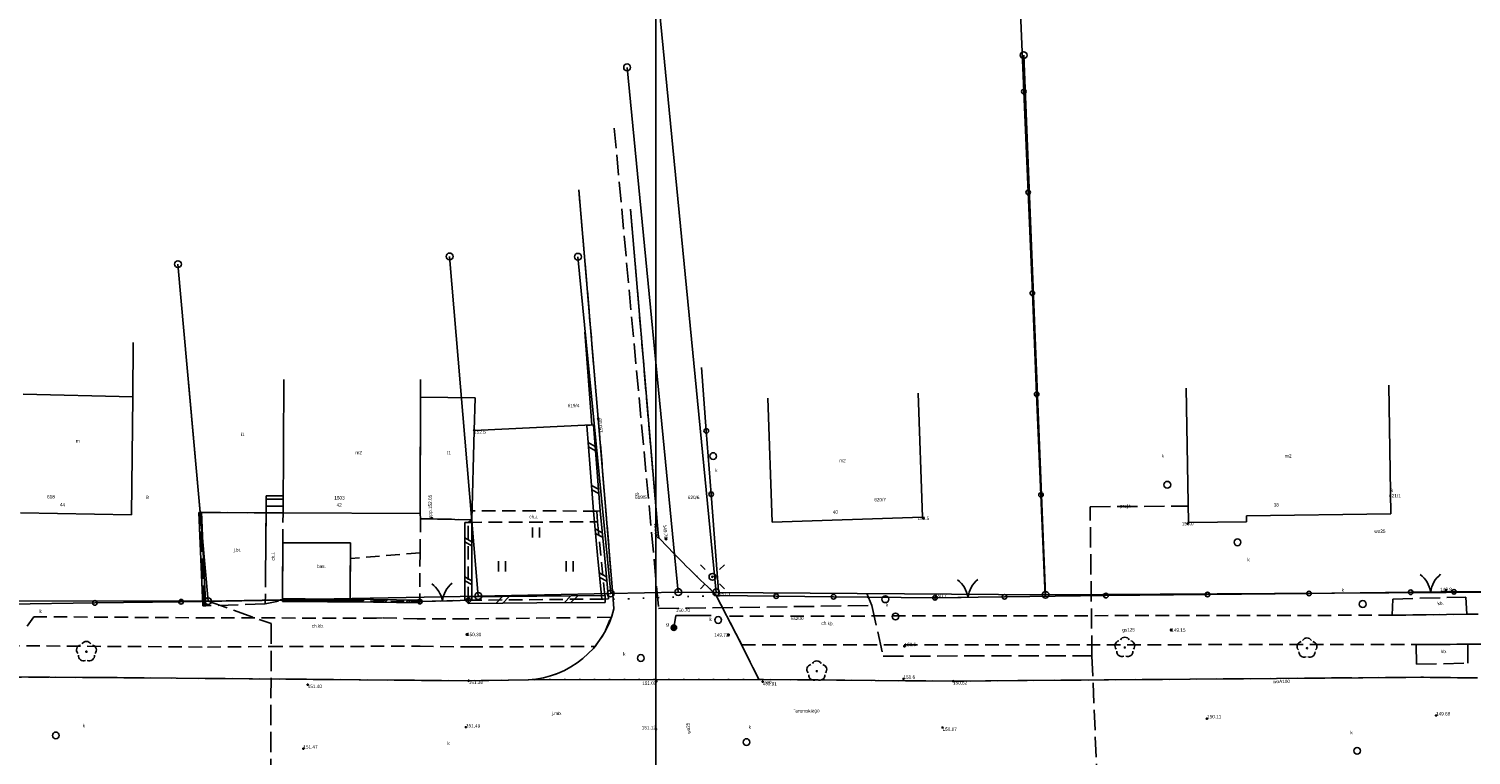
# Model space of a CAD drawing. Extents: x 7583285 to 7585126, y 6019995 to 6020809.
# Tile 26 of 54: x 7584043 to 7584150, y 6020690 to 6020744. Entities that reach past the tile are written whole.
import ezdxf
from ezdxf.enums import TextEntityAlignment as Align

# ---------------------------------------------------------------- set-up
doc = ezdxf.new("R2010")
doc.units = 0
doc.header["$MEASUREMENT"] = 0
for name, pattern in [('1_14', [1, 0, -1]), ('1_OTKC', [1.5, 1, -0.5]), ('1_OTKJ', [2, 1.5, -0.5]), ('1_OTKK', [0]), ('1_OTKU', [2, 1.5, -0.5]), ('1_OTSB', [0]), ('1_OTZI', [1.5, 1, -0.5]), ('1_OTZT', [1.5, 1, -0.5]), ('3_EGBS', [0]), ('3_EGBSG', [0]), ('3_EGBU_A', [0]), ('4_SUPP_P', [2, 1.5, -0.5])]:
    doc.linetypes.add(name, pattern=pattern)
doc.layers.get('0').update_dxf_attribs({"linetype": 'CONTINUOUS', "lineweight": 5})
doc.layers.add('Dzialki', color=3, linetype='CONTINUOUS', lineweight=25)
for name, color, linetype in [('EADTD_T_0', 216, 'CONTINUOUS'), ('EGBB_E_T_0', 7, 'CONTINUOUS'), ('EGBB_L_0', 36, '3_EGBU_A'), ('EGBB_L_1', 5, '3_EGBU_A'), ('EGBE_L_3', 7, '3_EGBS'), ('Numery_dzialek', 7, 'CONTINUOUS'), ('Numery_uzytkow', 3, 'CONTINUOUS'), ('OTD_L_12', 7, 'CONTINUOUS'), ('OTK_E_T_0', 7, 'CONTINUOUS'), ('OTK_E_T_1', 7, 'CONTINUOUS'), ('OTK_E_T_3', 7, 'CONTINUOUS'), ('OTK_E_T_8', 7, 'CONTINUOUS'), ('OTK_L_0', 7, '1_OTKJ'), ('OTK_L_1', 7, '1_OTKK'), ('OTK_L_2', 7, '1_OTKC'), ('OTK_L_4', 7, '1_OTKU'), ('OTO_L_0', 7, 'CONTINUOUS'), ('OTO_L_1', 7, 'CONTINUOUS'), ('OTR_T_0', 7, 'CONTINUOUS'), ('OTR_T_1', 7, 'CONTINUOUS'), ('OTS_E_T_0', 7, 'CONTINUOUS'), ('OTS_L_0', 7, '1_OTSB'), ('OTZ_L_3', 7, '1_OTZT'), ('OTZ_T_0', 96, 'CONTINUOUS'), ('P_SUTP_E_T_0', 30, 'CONTINUOUS'), ('P_SUTP_L_0', 30, '4_SUPP_P'), ('Punkty', 7, 'CONTINUOUS'), ('SUE_T_3', 7, 'CONTINUOUS'), ('SUG_E_T_4', 52, 'CONTINUOUS'), ('SUG_T_2', 52, 'CONTINUOUS'), ('SUGP_E_T_0', 52, 'CONTINUOUS'), ('SUGR_T_0', 52, 'CONTINUOUS'), ('SUK_E_T_4', 36, 'CONTINUOUS'), ('SUK_T_3', 36, 'CONTINUOUS'), ('SUKP_E_T_0', 36, 'CONTINUOUS'), ('SUP_T_2', 7, 'CONTINUOUS'), ('SUWP_E_T_0', 5, 'CONTINUOUS')]:
    doc.layers.add(name, color=color, linetype=linetype)

# ---------------------------------------------------------------- blocks, each defined once
blk = doc.blocks.new('GRT')
at = {"linetype": 'Continuous'}
blk.add_circle((0, 0), 0.25, dxfattribs=at)
blk = doc.blocks.new('GRO')
at = {"linetype": 'Continuous'}
blk.add_circle((0, 0), 0.045, dxfattribs=at)
blk = doc.blocks.new('1_OTRN')
at = {"linetype": 'Continuous'}
blk.add_circle((0, 0), 0.045, dxfattribs=at)
blk = doc.blocks.new('1_OTRS')
at = {"linetype": 'Continuous'}
blk.add_circle((0, 0), 0.045, dxfattribs=at)
blk = doc.blocks.new('1_OTZL')
at = {"linetype": 'Continuous'}
blk.add_circle((0, 0), 0.045, dxfattribs=at)
for centre, start, end in [((-0.36, 0.12), 102.1445, 221.86), ((0, 0.38), 30.1401, 149.8599), ((0.36, 0.12), 318.14, 77.8555), ((-0.22, -0.3), 174.1482, 293.8542), ((0.22, -0.3), 246.1458, 5.8518)]:
    blk.add_arc(centre, 0.375, start, end, dxfattribs=at)
blk = doc.blocks.new('1_OTZT')
at = {"linetype": 'Continuous'}
for p, q in [((-0.2625, -0.375), (-0.2625, 0.375)), ((0.2625, -0.375), (0.2625, 0.375))]:
    blk.add_line(p, q, dxfattribs=at)
blk = doc.blocks.new('4_SUEO_W')
at = {"linetype": 'Continuous'}
for p, q in [((-0.5303, 0.5303), (-0.8839, 0.8839)), ((0.5303, 0.5303), (0.8839, 0.8839)), ((-0.5303, -0.5303), (-0.8839, -0.8839)), ((0.5303, -0.5303), (0.8839, -0.8839))]:
    blk.add_line(p, q, dxfattribs=at)
blk.add_circle((0, 0), 0.025, dxfattribs=at)
blk = doc.blocks.new('4_SUPP')
at = {"linetype": 'Continuous'}
blk.add_circle((0, 0), 0.25, dxfattribs=at)
blk = doc.blocks.new('4_SUGW')
at = {"linetype": 'Continuous'}
for radius in [0.2, 0.175, 0.15, 0.125, 0.1, 0.075, 0.05, 0.025, 0.00715]:
    blk.add_circle((0, 0), radius, dxfattribs=at)
blk = doc.blocks.new('4_SUPS')
at = {"linetype": 'Continuous'}
blk.add_circle((0, 0), 0.0625, dxfattribs=at)
blk = doc.blocks.new('4_SUKS')
at = {"linetype": 'Continuous'}
blk.add_circle((0, 0), 0.25, dxfattribs=at)

msp = doc.modelspace()

# ---------------------------------------------------------------- linework, layer by layer
at = {"lineweight": 9}
for points in [[(7584089.24, 6020643.7), (7583879.24, 6020643.7), (7583879.24, 6020792.2), (7584089.24, 6020792.2), (7584089.24, 6020643.7)], [(7584299.24, 6020643.7), (7584089.24, 6020643.7), (7584089.24, 6020792.2), (7584299.24, 6020792.2), (7584299.24, 6020643.7)]]:
    msp.add_lwpolyline(points, dxfattribs=at)
at = {"layer": 'Dzialki'}
for p, q in [((7584093.71, 6020702.22), (7584088.93, 6020751.26)), ((7584118.07, 6020702.04), (7584116.45, 6020741.91)), ((7584090.91, 6020702.24), (7584087.12, 6020741.01)), ((7584076.12, 6020701.95), (7584074, 6020727.04)), ((7584083.49, 6020727.02), (7584085.91, 6020702.14)), ((7584053.91, 6020726.47), (7584056.14, 6020701.57)), ((7584085.91, 6020702.14), (7584090.91, 6020702.24)), ((7584090.91, 6020702.24), (7584093.71, 6020702.22)), ((7584093.71, 6020702.22), (7584118.07, 6020702.04)), ((7584164.48, 6020702.3), (7584118.07, 6020702.04)), ((7584056.14, 6020701.57), (7584033.62, 6020701.61)), ((7584076.12, 6020701.95), (7584056.14, 6020701.57)), ((7584085.91, 6020702.14), (7584076.12, 6020701.95))]:
    msp.add_line(p, q, dxfattribs=at)
at = {"layer": 'EGBB_L_0', "linetype": '3_EGBU_A'}
for p, q in [((7584083.99, 6020721.45), (7584084.52, 6020714.59)), ((7584050.61, 6020720.67), (7584050.57, 6020716.66)), ((7584061.68, 6020708.1), (7584061.73, 6020717.95)), ((7584071.84, 6020717.94), (7584071.83, 6020708.04)), ((7584071.84, 6020716.64), (7584071.84, 6020717.94)), ((7584128.46, 6020717.3), (7584128.65, 6020707.39)), ((7584143.6, 6020708.03), (7584143.46, 6020717.53)), ((7584042.46, 6020716.86), (7584050.57, 6020716.66)), ((7584050.57, 6020716.66), (7584050.47, 6020707.96)), ((7584071.83, 6020708.04), (7584071.84, 6020716.64)), ((7584071.84, 6020716.64), (7584075.88, 6020716.59)), ((7584075.88, 6020716.59), (7584071.84, 6020716.64)), ((7584075.88, 6020716.59), (7584075.81, 6020714.19)), ((7584075.81, 6020714.19), (7584075.88, 6020716.59)), ((7584075.81, 6020714.19), (7584075.63, 6020707.59)), ((7584084.52, 6020714.59), (7584075.81, 6020714.19)), ((7584050.47, 6020707.96), (7584042.27, 6020708.09)), ((7584071.83, 6020708.04), (7584061.68, 6020708.1)), ((7584071.85, 6020707.66), (7584071.83, 6020708.04)), ((7584075.63, 6020707.59), (7584071.85, 6020707.66)), ((7584132.92, 6020707.87), (7584143.6, 6020708.03)), ((7584132.92, 6020707.44), (7584132.92, 6020707.87)), ((7584128.65, 6020707.39), (7584132.92, 6020707.44))]:
    msp.add_line(p, q, dxfattribs=at)
at = {"layer": 'EGBB_L_1', "linetype": '3_EGBU_A'}
for p, q in [((7584054.69, 6020717.74), (7584055.55, 6020708.13)), ((7584061.68, 6020708.1), (7584061.73, 6020717.95)), ((7584097.85, 6020707.4), (7584097.54, 6020716.57)), ((7584108.65, 6020716.94), (7584108.96, 6020707.77)), ((7584055.55, 6020708.13), (7584061.68, 6020708.1)), ((7584108.96, 6020707.77), (7584097.85, 6020707.4))]:
    msp.add_line(p, q, dxfattribs=at)
at = {"layer": 'EGBE_L_3', "linetype": '3_EGBSG'}
msp.add_line((7584060.43, 6020708.1), (7584060.43, 6020709.35), dxfattribs=at)
at = {"layer": 'EGBE_L_3', "linetype": '3_EGBS'}
for p, q in [((7584060.43, 6020709.35), (7584061.68, 6020709.35)), ((7584060.43, 6020709.1), (7584061.68, 6020709.1)), ((7584060.43, 6020708.6), (7584061.68, 6020708.6)), ((7584061.68, 6020709.35), (7584061.68, 6020708.1)), ((7584061.68, 6020708.1), (7584060.43, 6020708.1))]:
    msp.add_line(p, q, dxfattribs=at)
msp.add_point((7584060.43, 6020708.1), dxfattribs=at)
at = {"layer": 'OTD_L_12'}
for p, q in [((7584084.65, 6020714.6), (7584084.15, 6020714.56)), ((7584084.15, 6020714.56), (7584084.39, 6020711.39)), ((7584084.65, 6020714.6), (7584084.89, 6020711.42)), ((7584084.25, 6020713.29), (7584084.77, 6020713.01)), ((7584084.27, 6020712.97), (7584084.79, 6020712.69)), ((7584084.39, 6020711.39), (7584084.63, 6020708.21)), ((7584084.89, 6020711.42), (7584085.13, 6020708.25)), ((7584084.49, 6020710.12), (7584085.01, 6020709.84)), ((7584084.51, 6020709.8), (7584085.03, 6020709.52)), ((7584055.65, 6020708.14), (7584055.45, 6020708.13)), ((7584055.45, 6020708.13), (7584055.52, 6020706.4)), ((7584055.65, 6020708.14), (7584055.72, 6020706.41)), ((7584085.13, 6020708.25), (7584084.63, 6020708.21)), ((7584085.13, 6020708.25), (7584084.63, 6020708.21)), ((7584084.63, 6020708.21), (7584084.94, 6020704.96)), ((7584085.13, 6020708.25), (7584085.44, 6020705)), ((7584055.48, 6020707.44), (7584055.69, 6020707.27)), ((7584055.49, 6020707.26), (7584055.69, 6020707.1)), ((7584075.13, 6020704.52), (7584075.13, 6020707.39)), ((7584075.13, 6020707.39), (7584075.63, 6020707.39)), ((7584075.63, 6020704.52), (7584075.63, 6020707.39)), ((7584084.76, 6020706.91), (7584085.28, 6020706.63)), ((7584084.79, 6020706.58), (7584085.31, 6020706.3)), ((7584055.52, 6020706.4), (7584055.6, 6020704.68)), ((7584055.56, 6020705.71), (7584055.76, 6020705.55)), ((7584055.56, 6020705.54), (7584055.77, 6020705.37)), ((7584055.72, 6020706.41), (7584055.8, 6020704.68)), ((7584075.63, 6020705.95), (7584075.13, 6020706.24)), ((7584075.63, 6020705.67), (7584075.13, 6020705.95)), ((7584055.6, 6020704.68), (7584055.68, 6020702.95)), ((7584055.8, 6020704.68), (7584055.88, 6020702.96)), ((7584075.13, 6020701.64), (7584075.13, 6020704.52)), ((7584075.63, 6020701.64), (7584075.63, 6020704.52)), ((7584084.94, 6020704.96), (7584085.25, 6020701.71)), ((7584085.44, 6020705), (7584085.75, 6020701.75)), ((7584055.63, 6020703.98), (7584055.84, 6020703.82)), ((7584055.64, 6020703.81), (7584055.85, 6020703.65)), ((7584075.63, 6020703.08), (7584075.13, 6020703.36)), ((7584085.07, 6020703.66), (7584085.59, 6020703.38)), ((7584085.1, 6020703.33), (7584085.62, 6020703.05)), ((7584055.68, 6020702.95), (7584055.76, 6020701.22)), ((7584055.71, 6020702.26), (7584055.92, 6020702.1)), ((7584055.88, 6020702.96), (7584055.96, 6020701.23)), ((7584075.63, 6020702.79), (7584075.13, 6020703.08)), ((7584055.72, 6020702.09), (7584055.93, 6020701.92)), ((7584055.96, 6020701.23), (7584055.76, 6020701.22)), ((7584063.31, 6020701.74), (7584061.64, 6020701.74)), ((7584061.64, 6020701.54), (7584061.64, 6020701.74)), ((7584063.31, 6020701.54), (7584061.64, 6020701.54)), ((7584062.47, 6020701.74), (7584062.31, 6020701.54)), ((7584062.64, 6020701.74), (7584062.47, 6020701.54)), ((7584064.97, 6020701.73), (7584063.31, 6020701.74)), ((7584064.97, 6020701.53), (7584063.31, 6020701.54)), ((7584064.14, 6020701.73), (7584063.97, 6020701.53)), ((7584064.31, 6020701.73), (7584064.14, 6020701.53)), ((7584066.64, 6020701.72), (7584064.97, 6020701.73)), ((7584066.64, 6020701.52), (7584064.97, 6020701.53)), ((7584065.81, 6020701.72), (7584065.64, 6020701.52)), ((7584065.98, 6020701.72), (7584065.81, 6020701.52)), ((7584068.36, 6020701.69), (7584066.64, 6020701.72)), ((7584066.64, 6020701.52), (7584066.64, 6020701.72)), ((7584066.64, 6020701.52), (7584066.64, 6020701.72)), ((7584068.36, 6020701.49), (7584066.64, 6020701.52)), ((7584067.5, 6020701.7), (7584067.33, 6020701.51)), ((7584067.67, 6020701.7), (7584067.5, 6020701.5)), ((7584070.08, 6020701.66), (7584068.36, 6020701.69)), ((7584070.07, 6020701.46), (7584068.36, 6020701.49)), ((7584069.22, 6020701.68), (7584069.04, 6020701.48)), ((7584069.39, 6020701.67), (7584069.22, 6020701.48)), ((7584071.79, 6020701.44), (7584070.07, 6020701.46)), ((7584071.79, 6020701.64), (7584070.08, 6020701.66)), ((7584070.94, 6020701.65), (7584070.76, 6020701.45)), ((7584071.11, 6020701.65), (7584070.93, 6020701.45)), ((7584071.79, 6020701.44), (7584071.79, 6020701.64)), ((7584075.13, 6020701.64), (7584075.63, 6020701.64)), ((7584080.44, 6020701.93), (7584075.38, 6020701.89)), ((7584075.38, 6020701.39), (7584075.38, 6020701.89)), ((7584080.44, 6020701.44), (7584075.38, 6020701.39)), ((7584077.91, 6020701.91), (7584077.41, 6020701.41)), ((7584078.41, 6020701.92), (7584077.91, 6020701.41)), ((7584085.5, 6020701.98), (7584080.44, 6020701.93)), ((7584085.5, 6020701.48), (7584080.44, 6020701.44)), ((7584082.97, 6020701.96), (7584082.47, 6020701.45)), ((7584083.47, 6020701.96), (7584082.97, 6020701.46)), ((7584085.75, 6020701.75), (7584085.25, 6020701.71)), ((7584085.5, 6020701.48), (7584085.5, 6020701.98))]:
    msp.add_line(p, q, dxfattribs=at)
at = {"layer": 'OTK_L_0', "linetype": '1_OTKJ'}
for p, q in [((7584084.99, 6020715.06), (7584083.55, 6020731.97)), ((7584087.37, 6020730.53), (7584089.44, 6020706.29)), ((7584086.09, 6020701.71), (7584084.99, 6020715.06)), ((7584055.86, 6020701.23), (7584055.55, 6020708.13)), ((7584055.55, 6020708.13), (7584060.43, 6020708.1)), ((7584060.43, 6020708.1), (7584060.37, 6020701.37)), ((7584060.37, 6020701.37), (7584055.86, 6020701.23)), ((7584086.15, 6020701), (7584086.09, 6020701.71)), ((7584093.63, 6020702.12), (7584093.7, 6020701.98)), ((7584093.7, 6020701.98), (7584094.47, 6020700.51)), ((7584094.47, 6020700.51), (7584094.5, 6020700.46)), ((7584094.5, 6020700.46), (7584095.5, 6020698.51)), ((7584095.5, 6020698.51), (7584095.54, 6020698.44)), ((7584095.54, 6020698.44), (7584096.87, 6020695.79)), ((7584048.35, 6020695.93), (7584038.34, 6020695.98)), ((7584075.41, 6020695.69), (7584048.35, 6020695.93)), ((7584144.71, 6020695.94), (7584116.02, 6020695.7)), ((7584145.83, 6020695.95), (7584144.71, 6020695.94)), ((7584150.02, 6020695.9), (7584145.83, 6020695.95)), ((7584079.82, 6020695.77), (7584075.41, 6020695.69)), ((7584111.22, 6020695.66), (7584096.87, 6020695.79)), ((7584116.02, 6020695.7), (7584111.22, 6020695.66))]:
    msp.add_line(p, q, dxfattribs=at)
at = {"layer": 'OTK_L_0', "linetype": '1_14'}
for p, q in [((7584086.09, 6020701.71), (7584093.7, 6020701.98)), ((7584096.87, 6020695.79), (7584079.82, 6020695.77))]:
    msp.add_line(p, q, dxfattribs=at)
at = {"layer": 'OTK_L_0', "linetype": '1_OTKJ'}
for centre, radius, start, end in [((7584159.25, 6020772.24), 96.04, 223.3734, 226.9007), ((7584079.48, 6020702.62), 6.86, 272.8143, 346.3144)]:
    msp.add_arc(centre, radius, start, end, dxfattribs=at)
at = {"layer": 'OTK_L_1', "linetype": '1_OTKK'}
for p, q in [((7584084.99, 6020715.06), (7584083.55, 6020731.97)), ((7584087.37, 6020730.53), (7584089.44, 6020706.29)), ((7584086.09, 6020701.71), (7584084.99, 6020715.06)), ((7584086.15, 6020701), (7584086.09, 6020701.71)), ((7584093.63, 6020702.12), (7584093.7, 6020701.98)), ((7584093.7, 6020701.98), (7584094.47, 6020700.51)), ((7584094.47, 6020700.51), (7584094.5, 6020700.46)), ((7584094.5, 6020700.46), (7584095.5, 6020698.51)), ((7584095.5, 6020698.51), (7584095.54, 6020698.44)), ((7584095.54, 6020698.44), (7584096.87, 6020695.79)), ((7584038.34, 6020695.98), (7584048.35, 6020695.93)), ((7584048.35, 6020695.93), (7584075.41, 6020695.69)), ((7584116.02, 6020695.7), (7584144.71, 6020695.94)), ((7584144.71, 6020695.94), (7584145.83, 6020695.95)), ((7584145.83, 6020695.95), (7584150.02, 6020695.9)), ((7584075.41, 6020695.69), (7584079.82, 6020695.77)), ((7584096.87, 6020695.79), (7584079.82, 6020695.77)), ((7584096.87, 6020695.79), (7584111.22, 6020695.66)), ((7584111.22, 6020695.66), (7584116.02, 6020695.7))]:
    msp.add_line(p, q, dxfattribs=at)
for centre, radius, start, end in [((7584159.25, 6020772.24), 96.04, 223.3734, 226.9007), ((7584079.48, 6020702.62), 6.86, 272.8143, 346.3144)]:
    msp.add_arc(centre, radius, start, end, dxfattribs=at)
at = {"layer": 'OTK_L_2', "linetype": '1_OTKC'}
for p, q in [((7584060.43, 6020708.1), (7584060.37, 6020701.37)), ((7584061.68, 6020708.1), (7584060.43, 6020708.1)), ((7584061.66, 6020705.89), (7584061.68, 6020708.1)), ((7584071.85, 6020707.66), (7584071.81, 6020705.14)), ((7584075.63, 6020707.59), (7584071.85, 6020707.66)), ((7584075.63, 6020707.59), (7584075.38, 6020707.39)), ((7584075.65, 6020708.24), (7584075.63, 6020707.59)), ((7584084.88, 6020708.23), (7584075.65, 6020708.24)), ((7584084.94, 6020707.44), (7584084.88, 6020708.23)), ((7584075.38, 6020707.39), (7584084.94, 6020707.44)), ((7584075.38, 6020701.64), (7584075.38, 6020707.39)), ((7584061.64, 6020701.64), (7584061.66, 6020705.89)), ((7584066.66, 6020704.73), (7584066.64, 6020701.62)), ((7584071.81, 6020705.14), (7584066.66, 6020704.73)), ((7584071.81, 6020705.14), (7584071.79, 6020701.54)), ((7584071.81, 6020705.14), (7584071.79, 6020701.54)), ((7584060.37, 6020701.37), (7584061.64, 6020701.64)), ((7584066.64, 6020701.62), (7584071.79, 6020701.54)), ((7584071.79, 6020701.54), (7584075.38, 6020701.64)), ((7584043.26, 6020700.42), (7584042.77, 6020699.72)), ((7584056.22, 6020700.34), (7584043.26, 6020700.42)), ((7584068.6, 6020700.31), (7584056.22, 6020700.34)), ((7584069.03, 6020700.34), (7584068.6, 6020700.31)), ((7584071.59, 6020700.26), (7584069.03, 6020700.34)), ((7584075.22, 6020700.26), (7584071.59, 6020700.26)), ((7584085.91, 6020700.38), (7584075.22, 6020700.26)), ((7584085.47, 6020699.27), (7584085.91, 6020700.38)), ((7584143.7, 6020700.53), (7584094.5, 6020700.46)), ((7584094.5, 6020700.46), (7584095.61, 6020698.35)), ((7584149.22, 6020700.6), (7584143.7, 6020700.53)), ((7584183.07, 6020700.59), (7584149.22, 6020700.6)), ((7584084.75, 6020698.23), (7584085.47, 6020699.27)), ((7584041.2, 6020698.28), (7584056.09, 6020698.18)), ((7584056.09, 6020698.18), (7584060.67, 6020698.22)), ((7584060.67, 6020698.22), (7584071.81, 6020698.24)), ((7584071.81, 6020698.24), (7584075.46, 6020698.19)), ((7584075.46, 6020698.19), (7584084.75, 6020698.23)), ((7584095.61, 6020698.35), (7584145.48, 6020698.36)), ((7584145.48, 6020698.36), (7584149.3, 6020698.39)), ((7584149.3, 6020698.39), (7584182.96, 6020698.4))]:
    msp.add_line(p, q, dxfattribs=at)
at = {"layer": 'OTK_L_4', "linetype": '1_OTKU'}
for p, q in [((7584143.7, 6020700.53), (7584143.74, 6020701.73)), ((7584143.74, 6020701.73), (7584149.14, 6020701.87)), ((7584149.14, 6020701.87), (7584149.22, 6020700.6)), ((7584149.22, 6020700.6), (7584143.7, 6020700.53)), ((7584149.3, 6020698.39), (7584145.48, 6020698.36)), ((7584145.48, 6020698.36), (7584145.49, 6020696.91)), ((7584149.3, 6020696.99), (7584149.3, 6020698.39)), ((7584145.49, 6020696.91), (7584149.3, 6020696.99))]:
    msp.add_line(p, q, dxfattribs=at)
at = {"layer": 'OTO_L_0'}
for p, q in [((7584116.46, 6020739.23), (7584116.15, 6020746.69)), ((7584116.78, 6020731.78), (7584116.46, 6020739.23)), ((7584117.09, 6020724.33), (7584116.78, 6020731.78)), ((7584117.41, 6020716.87), (7584117.09, 6020724.33)), ((7584092.98, 6020714.15), (7584092.62, 6020718.84)), ((7584117.73, 6020709.42), (7584117.41, 6020716.87)), ((7584093.34, 6020709.47), (7584092.98, 6020714.15)), ((7584093.91, 6020701.99), (7584093.34, 6020709.47)), ((7584118.04, 6020701.93), (7584117.73, 6020709.42)), ((7584137.55, 6020702.14), (7584145.07, 6020702.23)), ((7584148.27, 6020702.26), (7584155.77, 6020702.33)), ((7584047.76, 6020701.44), (7584041.38, 6020701.34)), ((7584054.14, 6020701.53), (7584047.76, 6020701.44)), ((7584061.64, 6020701.64), (7584054.14, 6020701.53)), ((7584098.15, 6020701.94), (7584093.91, 6020701.99)), ((7584102.39, 6020701.9), (7584098.15, 6020701.94)), ((7584109.89, 6020701.82), (7584102.39, 6020701.9)), ((7584115.03, 6020701.89), (7584122.53, 6020701.98)), ((7584122.53, 6020701.98), (7584130.04, 6020702.06)), ((7584130.04, 6020702.06), (7584137.55, 6020702.14))]:
    msp.add_line(p, q, dxfattribs=at)
for centre in [(7584116.46, 6020739.23), (7584116.78, 6020731.78), (7584117.09, 6020724.33), (7584117.41, 6020716.87), (7584092.98, 6020714.15), (7584093.34, 6020709.47), (7584117.73, 6020709.42), (7584130.04, 6020702.06), (7584137.55, 6020702.14), (7584047.76, 6020701.44), (7584054.14, 6020701.53), (7584098.15, 6020701.94), (7584102.39, 6020701.9), (7584122.53, 6020701.98)]:
    msp.add_circle(centre, 0.17, dxfattribs=at)
at = {"layer": 'OTO_L_1'}
for p, q in [((7584145.07, 6020702.23), (7584146.04, 6020702.24)), ((7584145.79, 6020702.24), (7584147.29, 6020702.25)), ((7584147.29, 6020702.25), (7584148.27, 6020702.26)), ((7584071.79, 6020701.54), (7584072.96, 6020701.57)), ((7584072.71, 6020701.56), (7584074.21, 6020701.6)), ((7584074.21, 6020701.6), (7584075.38, 6020701.64)), ((7584109.89, 6020701.82), (7584111.83, 6020701.85)), ((7584111.58, 6020701.85), (7584113.08, 6020701.87)), ((7584113.08, 6020701.87), (7584115.03, 6020701.89))]:
    msp.add_line(p, q, dxfattribs=at)
for centre in [(7584145.07, 6020702.23), (7584148.27, 6020702.26), (7584071.79, 6020701.54), (7584075.38, 6020701.64), (7584109.89, 6020701.82), (7584115.03, 6020701.89)]:
    msp.add_circle(centre, 0.17, dxfattribs=at)
for centre, start, end in [((7584144.56, 6020701.95), 8.4954, 52.5697), ((7584148.53, 6020701.99), 128.5321, 172.6065), ((7584071.49, 6020701.25), 9.5073, 53.5817), ((7584075.45, 6020701.36), 129.544, 173.6184), ((7584110.35, 6020701.55), 8.7161, 52.7904), ((7584114.32, 6020701.61), 128.7528, 172.8272)]:
    msp.add_arc(centre, 2, start, end, dxfattribs=at)
at = {"layer": 'OTS_L_0', "linetype": '1_OTSB'}
for p, q in [((7584061.64, 6020701.64), (7584061.66, 6020705.89)), ((7584061.66, 6020705.89), (7584066.66, 6020705.87)), ((7584066.66, 6020705.87), (7584066.64, 6020701.62)), ((7584066.64, 6020701.62), (7584061.64, 6020701.64))]:
    msp.add_line(p, q, dxfattribs=at)
at = {"layer": 'OTZ_L_3', "linetype": '1_OTZI'}
for p, q in [((7584075.38, 6020707.39), (7584084.94, 6020707.44)), ((7584075.38, 6020701.64), (7584075.38, 6020707.39)), ((7584084.94, 6020707.44), (7584085.5, 6020701.73)), ((7584075.38, 6020701.64), (7584085.5, 6020701.73))]:
    msp.add_line(p, q, dxfattribs=at)
at = {"layer": 'P_SUTP_L_0', "linetype": '4_SUPP_P'}
for p, q in [((7584086.17, 6020736.53), (7584089.45, 6020701.02)), ((7584121.36, 6020708.55), (7584128.63, 6020708.59)), ((7584121.5, 6020697.54), (7584121.36, 6020708.55)), ((7584056.14, 6020701.57), (7584060.8, 6020699.91)), ((7584089.45, 6020701.02), (7584105.22, 6020701.25)), ((7584105.22, 6020701.25), (7584104.84, 6020702.14)), ((7584105.22, 6020701.25), (7584106.06, 6020697.51)), ((7584060.8, 6020699.91), (7584060.77, 6020684.64)), ((7584106.06, 6020697.51), (7584121.5, 6020697.54)), ((7584121.5, 6020697.54), (7584121.9, 6020687.82))]:
    msp.add_line(p, q, dxfattribs=at)
at = {"layer": 'SUGR_T_0', "linetype": 'Continuous'}
for p, q in [((7584090.58, 6020699.61), (7584090.72, 6020700.52)), ((7584090.72, 6020700.52), (7584093.35, 6020700.52))]:
    msp.add_line(p, q, dxfattribs=at)

# ---------------------------------------------------------------- block references
at = {"layer": 'OTR_T_0'}
for p in [(7584084.99, 6020715.06), (7584072.7, 6020707.7), (7584089.44, 6020706.29)]:
    msp.add_blockref('1_OTRS', p, dxfattribs=at)
for p, rotation in [((7584063.5, 6020695.4), 0.413817), ((7584075.41, 6020695.69), 0.413817), ((7584089.29, 6020695.65), 0.413817), ((7584097.15, 6020695.62), 0.413817), ((7584111.22, 6020695.66), 0.413817), ((7584130, 6020692.89), 0.413817), ((7584146.94, 6020693.12), 0.413845), ((7584075.2, 6020692.26), 0.413817), ((7584089.26, 6020692.11), 0.413817), ((7584110.45, 6020692.24), 0.413817), ((7584063.18, 6020690.67), 0.413817)]:
    msp.add_blockref('1_OTRS', p, dxfattribs=dict(at, rotation=rotation))
at = {"layer": 'OTR_T_1'}
msp.add_blockref('1_OTRN', (7584075.81, 6020714.19), dxfattribs=at)
for p, rotation in [((7584109.03, 6020707.7), 0.413817), ((7584128.58, 6020707.3), 0.413845), ((7584147.69, 6020702.39), 0.413845), ((7584093.91, 6020701.99), 0.413817), ((7584109.89, 6020701.82), 0.413817), ((7584107.63, 6020698.24), 0.413817), ((7584107.56, 6020695.83), 0.413817)]:
    msp.add_blockref('1_OTRN', p, dxfattribs=dict(at, rotation=rotation))
at = {"layer": 'OTZ_L_3'}
for p in [(7584080.38, 6020706.64), (7584077.88, 6020704.14), (7584082.88, 6020704.14)]:
    msp.add_blockref('1_OTZT', p, dxfattribs=at)
at = {"layer": 'OTZ_T_0'}
for p in [(7584047.14, 6020697.84), (7584123.93, 6020698.15), (7584137.4, 6020698.1), (7584101.15, 6020696.4)]:
    msp.add_blockref('1_OTZL', p, dxfattribs=at)
at = {"layer": 'Punkty'}
for name, p in [('GRT', (7584116.45, 6020741.91)), ('GRT', (7584087.12, 6020741.01)), ('GRT', (7584074, 6020727.04)), ('GRT', (7584083.49, 6020727.02)), ('GRT', (7584053.91, 6020726.47)), ('GRO', (7584093.43, 6020703.37)), ('GRT', (7584076.12, 6020701.95)), ('GRT', (7584085.91, 6020702.14)), ('GRT', (7584090.91, 6020702.24)), ('GRT', (7584093.71, 6020702.22)), ('GRT', (7584118.07, 6020702.04)), ('GRT', (7584056.14, 6020701.57))]:
    msp.add_blockref(name, p, dxfattribs=at)
at = {"layer": 'SUE_T_3'}
for name in ['4_SUEO_W', '4_SUPP']:
    msp.add_blockref(name, (7584093.43, 6020703.37), dxfattribs=at)
at = {"layer": 'SUG_T_2'}
msp.add_blockref('4_SUGW', (7584090.58, 6020699.61), dxfattribs=at)
at = {"layer": 'SUGR_T_0'}
for p in [(7584090, 6020706.17), (7584075.28, 6020699.11), (7584090.58, 6020699.61), (7584094.62, 6020699.08), (7584127.36, 6020699.44)]:
    msp.add_blockref('4_SUPS', p, dxfattribs=at)
at = {"layer": 'SUK_T_3'}
for p in [(7584093.49, 6020712.29), (7584127.07, 6020710.17), (7584132.26, 6020705.92), (7584141.52, 6020701.36), (7584093.86, 6020700.18), (7584106.97, 6020700.44), (7584088.14, 6020697.37), (7584044.88, 6020691.65), (7584095.95, 6020691.16), (7584141.11, 6020690.51)]:
    msp.add_blockref('4_SUKS', p, dxfattribs=at)
at = {"layer": 'SUP_T_2'}
for p in [(7584093.43, 6020703.37), (7584106.22, 6020701.71)]:
    msp.add_blockref('4_SUPP', p, dxfattribs=at)

# ---------------------------------------------------------------- texts
at = {"layer": 'EADTD_T_0'}
for s, rotation, p in [('44', 358.845, (7584045.17, 6020708.57)), ('42', 359.799, (7584065.64, 6020708.56)), ('38', 2.3373, (7584134.94, 6020708.55)), ('40', 2.0373, (7584102.34, 6020708.02))]:
    msp.add_text(s, height=0.25, rotation=rotation, dxfattribs=at).set_placement(p)
at = {"layer": 'EGBB_E_T_0'}
for s, p in [('i1', (7584058.69, 6020713.91)), ('m', (7584046.5, 6020713.41)), ('m2', (7584067.27, 6020712.55)), ('t1', (7584073.94, 6020712.54)), ('m2', (7584103.05, 6020711.96)), ('m2', (7584136.02, 6020712.31))]:
    msp.add_text(s, height=0.25, dxfattribs=at).set_placement(p, align=Align.MIDDLE)
at = {"layer": 'Numery_dzialek'}
msp.add_text('619/4', height=0.25, dxfattribs=at).set_placement((7584083.59, 6020716.15), align=Align.TOP_RIGHT)
for s, p in [('618', (7584044.23, 6020709.41)), ('1503', (7584065.47, 6020709.33)), ('619/5', (7584087.71, 6020709.37)), ('620/6', (7584091.61, 6020709.36)), ('620/7', (7584105.4, 6020709.2)), ('621/1', (7584143.47, 6020709.48))]:
    msp.add_text(s, height=0.25, dxfattribs=at).set_placement(p, align=Align.TOP_LEFT)
at = {"layer": 'Numery_uzytkow'}
for s, p in [('B', (7584143.52, 6020709.63)), ('B', (7584051.54, 6020709.11)), ('dr', (7584087.71, 6020709.37))]:
    msp.add_text(s, height=0.25, dxfattribs=at).set_placement(p)
at = {"layer": 'OTK_E_T_0'}
msp.add_text('j.bt.', height=0.25, dxfattribs=at).set_placement((7584058.3, 6020705.32), align=Align.MIDDLE)
msp.add_text('j.mb.', height=0.25, rotation=359.1, dxfattribs=at).set_placement((7584081.94, 6020693.25), align=Align.MIDDLE)
at = {"layer": 'OTK_E_T_1'}
for s, rotation, p in [('ch.i.', 356.9, (7584080.21, 6020707.81)), ('ch.i.', 85.9509, (7584060.95, 6020704.89)), ('ch.kb.', 357.0134, (7584101.95, 6020699.93))]:
    msp.add_text(s, height=0.25, rotation=rotation, dxfattribs=at).set_placement(p, align=Align.MIDDLE)
msp.add_text('ch.kb.', height=0.25, dxfattribs=at).set_placement((7584064.26, 6020699.74), align=Align.MIDDLE)
at = {"layer": 'OTK_E_T_3'}
msp.add_text('kb.', height=0.25, rotation=6.6453, dxfattribs=at).set_placement((7584147.28, 6020701.42), align=Align.MIDDLE)
msp.add_text('kb.', height=0.25, dxfattribs=at).set_placement((7584147.53, 6020697.86), align=Align.MIDDLE)
at = {"layer": 'OTK_E_T_8'}
msp.add_text('¯eromskiego', height=0.25, rotation=1.4796, dxfattribs=at).set_placement((7584100.37, 6020693.44), align=Align.MIDDLE)
at = {"layer": 'OTR_T_0'}
for s, rotation, p in [('150.86', 94.0451, (7584084.99, 6020715.06)), ('150.95', 274.881, (7584089.44, 6020706.29)), ('151.02', 1.1881, (7584089.29, 6020695.65))]:
    msp.add_text(s, height=0.25, rotation=rotation, dxfattribs=at).set_placement(p, align=Align.TOP_RIGHT)
for s, rotation, p in [('ppp.152.05', 90.8092, (7584072.7, 6020707.7)), ('150.11', 0.4138, (7584130.01, 6020692.91)), ('149.68', 0.4138, (7584146.94, 6020693.12)), ('151.49', 357.7059, (7584075.2, 6020692.26)), ('151.47', 0.4138, (7584063.18, 6020690.67))]:
    msp.add_text(s, height=0.25, rotation=rotation, dxfattribs=at).set_placement(p)
for s, rotation, p in [('151.40', 0.41, (7584063.5, 6020695.4)), ('151.38', 1.4073, (7584075.41, 6020695.69)), ('150.91', 357.8501, (7584097.15, 6020695.62)), ('150.62', 359.4898, (7584111.22, 6020695.66)), ('150.67', 359.4972, (7584110.45, 6020692.24))]:
    msp.add_text(s, height=0.25, rotation=rotation, dxfattribs=at).set_placement(p, align=Align.TOP_LEFT)
msp.add_text('151.12', height=0.25, rotation=0.4138, dxfattribs=at).set_placement((7584089.26, 6020692.11), align=Align.RIGHT)
at = {"layer": 'OTR_T_1'}
msp.add_text('152.5', height=0.25, dxfattribs=at).set_placement((7584075.81, 6020714.19), align=Align.TOP_LEFT)
for s, p in [('150.5', (7584109.03, 6020707.69)), ('150.0', (7584128.58, 6020707.3)), ('149.9', (7584147.68, 6020702.44))]:
    msp.add_text(s, height=0.25, rotation=0.4138, dxfattribs=at).set_placement(p, align=Align.MIDDLE)
for s, rotation, p in [('151.1', 0.8908, (7584093.91, 6020701.99)), ('150.7', 0.8908, (7584109.89, 6020701.82)), ('150.6', 0.4138, (7584107.63, 6020698.24)), ('150.6', 0.4138, (7584107.56, 6020695.83))]:
    msp.add_text(s, height=0.25, rotation=rotation, dxfattribs=at).set_placement(p)
at = {"layer": 'OTS_E_T_0'}
msp.add_text('bas.', height=0.25, dxfattribs=at).set_placement((7584064.52, 6020704.16), align=Align.MIDDLE)
at = {"layer": 'P_SUTP_E_T_0'}
msp.add_text('proj.t', height=0.25, rotation=0.3098, dxfattribs=at).set_placement((7584123.96, 6020708.57), align=Align.MIDDLE)
at = {"layer": 'SUG_E_T_4'}
msp.add_text('g', height=0.25, dxfattribs=at).set_placement((7584090.21, 6020699.75), align=Align.RIGHT)
at = {"layer": 'SUGP_E_T_0'}
msp.add_text('gs125', height=0.25, rotation=0.4527, dxfattribs=at).set_placement((7584124.21, 6020699.42), align=Align.MIDDLE)
at = {"layer": 'SUGR_T_0'}
for s, rotation, p in [('149.78', 275.1461, (7584090, 6020706.17)), ('149.72', 0.3962, (7584094.62, 6020699.08))]:
    msp.add_text(s, height=0.25, rotation=rotation, dxfattribs=at).set_placement(p, align=Align.MIDDLE_RIGHT)
msp.add_text('150.70', height=0.25, dxfattribs=at).set_placement((7584090.72, 6020700.77))
for s, rotation, p in [('150.30', 359.9111, (7584075.28, 6020699.11)), ('149.15', 359.9657, (7584127.36, 6020699.44))]:
    msp.add_text(s, height=0.25, rotation=rotation, dxfattribs=at).set_placement(p, align=Align.MIDDLE_LEFT)
at = {"layer": 'SUK_E_T_4'}
for p in [(7584126.66, 6020712.44), (7584093.63, 6020711.36), (7584132.99, 6020704.76), (7584139.96, 6020702.52), (7584106.26, 6020701.41), (7584043.67, 6020700.95), (7584086.83, 6020697.79), (7584046.86, 6020692.5), (7584096.11, 6020692.4), (7584140.61, 6020691.99), (7584073.83, 6020691.19)]:
    msp.add_text('k', height=0.25, dxfattribs=at).set_placement(p, align=Align.TOP_LEFT)
msp.add_text('k', height=0.25, dxfattribs=at).set_placement((7584093.39, 6020700.36), align=Align.TOP_RIGHT)
at = {"layer": 'SUKP_E_T_0'}
msp.add_text('ks200', height=0.25, rotation=359.948, dxfattribs=at).set_placement((7584099.71, 6020700.3), align=Align.MIDDLE)
at = {"layer": 'SUWP_E_T_0'}
for s, rotation, p in [('wo25', 0.7742, (7584142.79, 6020706.74)), ('woA100', 0.4138, (7584135.52, 6020695.64)), ('wo', 1.864, (7584097.58, 6020695.61)), ('wo25', 96.8726, (7584091.65, 6020692.18))]:
    msp.add_text(s, height=0.25, rotation=rotation, dxfattribs=at).set_placement(p, align=Align.MIDDLE)

doc.saveas('drawing.dxf')
